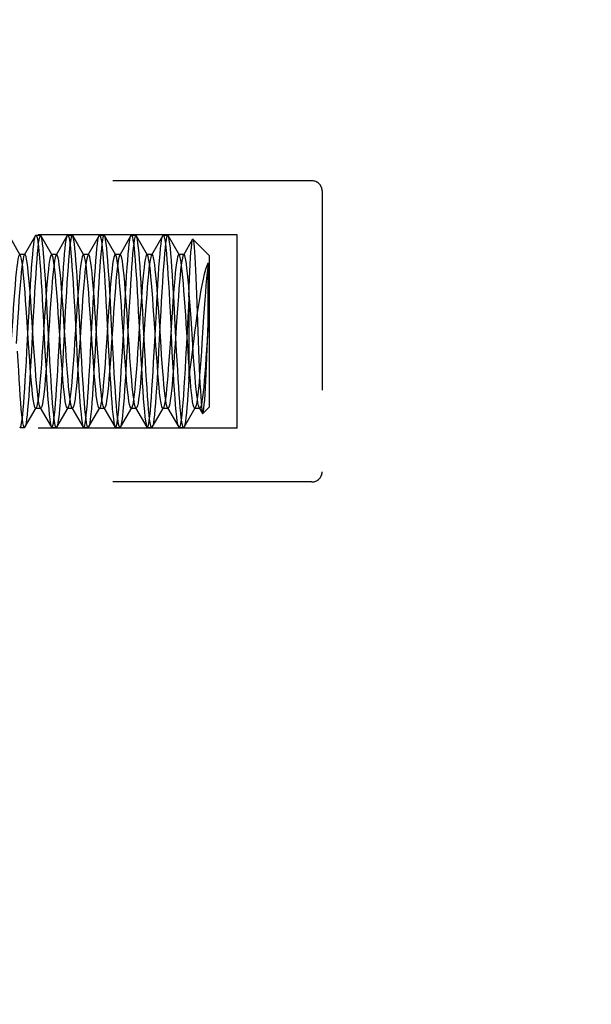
# Model space of a CAD drawing. Header units: inches. Extents: x 0 to 35.6, y 0 to 23.
# Tile 38 of 56: x 19.7 to 20.3, y 9 to 9.9. Entities that reach past the tile are written whole.
import ezdxf

# ---------------------------------------------------------------- set-up
doc = ezdxf.new("R2010")
doc.units = ezdxf.units.IN
doc.header["$LTSCALE"] = 1.957805
doc.header["$MEASUREMENT"] = 0
doc.linetypes.add('HIDDEN', pattern=[0.2, 0.1, -0.1])
doc.layers.get('0').update_dxf_attribs({"linetype": 'CONTINUOUS'})
for name, color, linetype in [('02___PRT_ALL_AXES', 7, 'CONTINUOUS'), ('DEFAULT_2', 8, 'HIDDEN'), ('DIMENSIONS', 7, 'CONTINUOUS')]:
    doc.layers.add(name, color=color, linetype=linetype)
doc.styles.get("Standard").update_dxf_attribs({"font": 'arial.ttf'})
doc.dimstyles.new('DIMSTYLE_1', dxfattribs={"dimtxt": 0.157043, "dimasz": 0.209391, "dimexe": 0.09, "dimexo": 0.07, "dimgap": 0.0375, "dimtad": 0, "dimtih": 1, "dimtoh": 1, "dimzin": 4, "dimdsep": 46, "dimtxsty": 'Standard', "dimblk": '_FILLED', "dimblk1": '_FILLED', "dimblk2": '_FILLED', "dimcen": 0.09, "dimazin": 1, "dimtfac": 1, "dimtofl": 0, "dimtmove": 0, "dimatfit": 3, "dimldrblk": '_FILLED', "dimfxl": 0, "dimtolj": 1, "dimtzin": 4, "dimarcsym": 0})

# ---------------------------------------------------------------- blocks, each defined once
blk = doc.blocks.new('_FILLED')
at = {"color": 0, "linetype": 'ByBlock'}
blk.add_solid([(0, 0), (-1, 0.2), (-1, -0.2)], dxfattribs=at)
blk = doc.blocks.new('*D17')
at = {"layer": 'DIMENSIONS', "color": 2, "linetype": 'Continuous'}
for p, q in [((18.76502, 8.42314), (20.06925, 8.42314)), ((22.88202, 8.42314), (21.5778, 8.42314))]:
    blk.add_line(p, q, dxfattribs=at)
at = {"layer": 'DIMENSIONS', "color": 2, "linetype": 'Continuous', "xscale": 0.2093908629, "yscale": 0.2093908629, "zscale": 0.2093908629, "rotation": 180}
blk.add_blockref('_FILLED', (18.76502, 8.42314), dxfattribs=at)
at = {"layer": 'DIMENSIONS', "color": 2, "linetype": 'Continuous', "xscale": 0.2093908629, "yscale": 0.2093908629, "zscale": 0.2093908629}
blk.add_blockref('_FILLED', (22.88202, 8.42314), dxfattribs=at)
at = {"layer": 'DIMENSIONS', "color": 2, "linetype": 'Continuous', "insert": (20.82352, 8.50166), "char_height": 0.1570431, "width": 1.3515052, "attachment_point": 2, "line_spacing_factor": 0.9}
blk.add_mtext('4.12 USABLE\\PDEPTH', dxfattribs=at)

msp = doc.modelspace()

# ---------------------------------------------------------------- linework, layer by layer
at = {"layer": '02___PRT_ALL_AXES', "color": 8, "linetype": 'HIDDEN'}
for p, q in [((19.73401, 9.72389), (19.73837, 9.72389)), ((19.76531, 9.72389), (19.76967, 9.72389)), ((19.79661, 9.72389), (19.80097, 9.72389)), ((19.82791, 9.72389), (19.83227, 9.72389)), ((19.85921, 9.72389), (19.86357, 9.72389)), ((19.71836, 9.53489), (19.72272, 9.53489)), ((19.74966, 9.53489), (19.75402, 9.53489)), ((19.78096, 9.53489), (19.78532, 9.53489)), ((19.81226, 9.53489), (19.81662, 9.53489)), ((19.84356, 9.53489), (19.84792, 9.53489)), ((19.87486, 9.53489), (19.87922, 9.53489))]:
    msp.add_line(p, q, dxfattribs=at)
at = {"layer": 'DEFAULT_2', "color": 8, "linetype": 'HIDDEN'}
for p, q in [((20.00552, 9.77739), (19.60752, 9.77739)), ((20.01552, 9.76739), (20.01552, 9.49139)), ((19.93202, 9.72439), (19.49202, 9.72439)), ((19.71861, 9.7044), (19.70753, 9.7235)), ((19.73356, 9.7235), (19.72248, 9.7044)), ((19.73883, 9.7235), (19.73837, 9.72389)), ((19.74991, 9.7044), (19.73883, 9.7235)), ((19.76486, 9.7235), (19.75378, 9.7044)), ((19.78121, 9.7044), (19.77013, 9.7235)), ((19.79616, 9.7235), (19.78508, 9.7044)), ((19.80143, 9.7235), (19.80097, 9.72389)), ((19.81251, 9.7044), (19.80143, 9.7235)), ((19.82746, 9.7235), (19.81638, 9.7044)), ((19.82746, 9.7235), (19.82791, 9.72389)), ((19.83273, 9.7235), (19.83227, 9.72389)), ((19.84381, 9.7044), (19.83273, 9.7235)), ((19.85876, 9.7235), (19.84768, 9.7044)), ((19.85876, 9.7235), (19.85921, 9.72389)), ((19.86403, 9.7235), (19.86357, 9.72389)), ((19.87511, 9.7044), (19.86403, 9.7235)), ((19.88802, 9.71998), (19.87898, 9.7044)), ((19.90452, 9.70389), (19.88832, 9.72009)), ((19.93202, 9.53439), (19.93202, 9.72439)), ((19.71861, 9.7044), (19.71804, 9.70489)), ((19.72304, 9.70489), (19.71804, 9.70489)), ((19.72304, 9.70489), (19.72248, 9.7044)), ((19.75434, 9.70489), (19.74934, 9.70489)), ((19.78121, 9.7044), (19.78064, 9.70489)), ((19.78564, 9.70489), (19.78064, 9.70489)), ((19.78564, 9.70489), (19.78508, 9.7044)), ((19.81694, 9.70489), (19.81194, 9.70489)), ((19.84824, 9.70489), (19.84324, 9.70489)), ((19.87954, 9.70489), (19.87454, 9.70489)), ((19.90452, 9.70389), (19.90452, 9.55489)), ((19.90352, 9.63703), (19.90352, 9.69685)), ((19.88452, 9.66343), (19.88452, 9.58351)), ((19.77209, 9.64911), (19.77417, 9.61)), ((19.80339, 9.64908), (19.80547, 9.60998)), ((19.8088, 9.62939), (19.80776, 9.64899)), ((19.83469, 9.64905), (19.83574, 9.62939)), ((19.86599, 9.64905), (19.86704, 9.62939)), ((19.89226, 9.65698), (19.89363, 9.62003)), ((19.72667, 9.61735), (19.72494, 9.64335)), ((19.73167, 9.61735), (19.72994, 9.64335)), ((19.74097, 9.6458), (19.74184, 9.62939)), ((19.74725, 9.60965), (19.74517, 9.64882)), ((19.77854, 9.6098), (19.77647, 9.64884)), ((19.78931, 9.6167), (19.78759, 9.6427)), ((19.79431, 9.6167), (19.79259, 9.6427)), ((19.85708, 9.61418), (19.85538, 9.63979)), ((19.87241, 9.61033), (19.87037, 9.64881)), ((19.88823, 9.61638), (19.88653, 9.64201)), ((19.90249, 9.61217), (19.90352, 9.63703)), ((19.74184, 9.62939), (19.74287, 9.60998)), ((19.80937, 9.6185), (19.8088, 9.62939)), ((19.80995, 9.60777), (19.80937, 9.6185)), ((19.81052, 9.59732), (19.80995, 9.60777)), ((19.83689, 9.60777), (19.83746, 9.59732)), ((19.72318, 9.53528), (19.73426, 9.55438)), ((19.73369, 9.55389), (19.73869, 9.55389)), ((19.73813, 9.55438), (19.74921, 9.53528)), ((19.75448, 9.53528), (19.76556, 9.55438)), ((19.76499, 9.55389), (19.76999, 9.55389)), ((19.76943, 9.55438), (19.78051, 9.53528)), ((19.78578, 9.53528), (19.79686, 9.55438)), ((19.79629, 9.55389), (19.80129, 9.55389)), ((19.80073, 9.55438), (19.81181, 9.53528)), ((19.81708, 9.53528), (19.82816, 9.55438)), ((19.82759, 9.55389), (19.83259, 9.55389)), ((19.83203, 9.55438), (19.84311, 9.53528)), ((19.84838, 9.53528), (19.85946, 9.55438)), ((19.85889, 9.55389), (19.86389, 9.55389)), ((19.86333, 9.55438), (19.87441, 9.53528)), ((19.86389, 9.55389), (19.86333, 9.55438)), ((19.87968, 9.53528), (19.89076, 9.55438)), ((19.89019, 9.55389), (19.89519, 9.55389)), ((19.89463, 9.55438), (19.89791, 9.54873)), ((19.90452, 9.55489), (19.89824, 9.54861)), ((19.93202, 9.53439), (19.49202, 9.53439)), ((19.71791, 9.53528), (19.71836, 9.53489)), ((19.72318, 9.53528), (19.72272, 9.53489)), ((19.74921, 9.53528), (19.74966, 9.53489)), ((19.78578, 9.53528), (19.78532, 9.53489)), ((19.84838, 9.53528), (19.84792, 9.53489)), ((20.00552, 9.48139), (19.60752, 9.48139))]:
    msp.add_line(p, q, dxfattribs=at)
for points in [[(19.72669, 9.63897), (19.7272, 9.6485), (19.72772, 9.65789), (19.72823, 9.66702), (19.72875, 9.67579), (19.72926, 9.68406), (19.72977, 9.69166), (19.73028, 9.69858), (19.73079, 9.70481), (19.7313, 9.71025), (19.73181, 9.71482), (19.73232, 9.7185), (19.73283, 9.72124), (19.73334, 9.72303), (19.73356, 9.7235)], [(19.73837, 9.72389), (19.73789, 9.72345), (19.73737, 9.72198), (19.73685, 9.71947), (19.73632, 9.71597), (19.7358, 9.71153), (19.73528, 9.70626), (19.73477, 9.70017), (19.73425, 9.69331), (19.73373, 9.6857), (19.7332, 9.67734), (19.73267, 9.66837), (19.73213, 9.65891), (19.7316, 9.64915), (19.73107, 9.63928)], [(19.73356, 9.7235), (19.73385, 9.72384), (19.73401, 9.72389)], [(19.73401, 9.72389), (19.73436, 9.72367), (19.73487, 9.72249), (19.73539, 9.7203), (19.73591, 9.7171), (19.73643, 9.71295), (19.73695, 9.70793), (19.73746, 9.70212)], [(19.74517, 9.64882), (19.74465, 9.65837), (19.74412, 9.66765), (19.7436, 9.67655), (19.74307, 9.6849), (19.74255, 9.69255), (19.74204, 9.6995), (19.74152, 9.7057), (19.741, 9.71108), (19.74048, 9.71555), (19.73997, 9.71911), (19.73945, 9.72171), (19.73893, 9.72331), (19.73883, 9.7235)], [(19.758, 9.63911), (19.75852, 9.64878), (19.75904, 9.65829), (19.75956, 9.66753), (19.76008, 9.6764), (19.76061, 9.68474), (19.76112, 9.69239), (19.76164, 9.69934), (19.76216, 9.70557), (19.76268, 9.71097), (19.7632, 9.71548), (19.76371, 9.71905), (19.76423, 9.72166), (19.76474, 9.72327), (19.76486, 9.7235)], [(19.76967, 9.72389), (19.76922, 9.72349), (19.76869, 9.72205), (19.76816, 9.71956), (19.76763, 9.71602), (19.76709, 9.7115), (19.76657, 9.70608), (19.76604, 9.69986), (19.76553, 9.69297), (19.76501, 9.6854), (19.76448, 9.67708), (19.76396, 9.66817), (19.76342, 9.65877), (19.76289, 9.64907), (19.76133, 9.61962)], [(19.76486, 9.7235), (19.76526, 9.72388), (19.76531, 9.72389)], [(19.76531, 9.72389), (19.76578, 9.72348), (19.7663, 9.72204), (19.76683, 9.71955), (19.76736, 9.71603), (19.76789, 9.71155), (19.76841, 9.70621), (19.76893, 9.70007), (19.76945, 9.6932), (19.76997, 9.6856), (19.77049, 9.67725), (19.77103, 9.66829), (19.77156, 9.65885), (19.77209, 9.64911)], [(19.77013, 9.7235), (19.76973, 9.72388), (19.76967, 9.72389)], [(19.77647, 9.64884), (19.77595, 9.65831), (19.77543, 9.66746), (19.77492, 9.6762), (19.7744, 9.68443), (19.77389, 9.69206), (19.77337, 9.69903), (19.77285, 9.70532), (19.77233, 9.71079), (19.7718, 9.71539), (19.77128, 9.71903), (19.77076, 9.72165), (19.77025, 9.72327), (19.77013, 9.7235)], [(19.7893, 9.63913), (19.78982, 9.64877), (19.79033, 9.65821), (19.79085, 9.66737), (19.79137, 9.67619), (19.79189, 9.6845), (19.79241, 9.69214), (19.79292, 9.69911), (19.79344, 9.70537), (19.79396, 9.71082), (19.79448, 9.71538), (19.795, 9.71899), (19.79552, 9.72161), (19.79603, 9.72324), (19.79616, 9.7235)], [(19.80097, 9.72389), (19.80044, 9.72334), (19.79991, 9.72176), (19.79939, 9.71915), (19.79886, 9.71551), (19.79833, 9.7109), (19.79781, 9.7054), (19.79728, 9.69912), (19.79677, 9.69215), (19.79625, 9.68455), (19.79574, 9.67636), (19.79523, 9.66764), (19.79471, 9.65844), (19.79419, 9.6489), (19.79263, 9.61959)], [(19.79616, 9.7235), (19.79655, 9.72388), (19.79661, 9.72389)], [(19.79661, 9.72389), (19.79706, 9.72351), (19.79759, 9.72209), (19.79812, 9.71962), (19.79865, 9.7161), (19.79918, 9.7116), (19.79971, 9.70621), (19.80023, 9.7), (19.80075, 9.69311), (19.80127, 9.68552), (19.8018, 9.67717), (19.80233, 9.66823), (19.80286, 9.65881), (19.80339, 9.64908)], [(19.80776, 9.64899), (19.80723, 9.65863), (19.80671, 9.66794), (19.80618, 9.67674), (19.80567, 9.68499), (19.80515, 9.69255), (19.80464, 9.69945), (19.80412, 9.70572), (19.80359, 9.71118), (19.80306, 9.71577), (19.80252, 9.71937), (19.80199, 9.72192), (19.80143, 9.7235)], [(19.82061, 9.63916), (19.82112, 9.64883), (19.82164, 9.65827), (19.82215, 9.66742), (19.82267, 9.6762), (19.82319, 9.68447), (19.8237, 9.69212), (19.82422, 9.6991), (19.82474, 9.70538), (19.82527, 9.71085), (19.82579, 9.71544), (19.82632, 9.71907), (19.82683, 9.72168), (19.82735, 9.72328), (19.82746, 9.7235)], [(19.83227, 9.72389), (19.83172, 9.72329), (19.8312, 9.72169), (19.83068, 9.71909), (19.83016, 9.71552), (19.82965, 9.71104), (19.82913, 9.70565), (19.82861, 9.69943), (19.82809, 9.69248), (19.82757, 9.68482), (19.82705, 9.67648), (19.82652, 9.6676), (19.826, 9.65834), (19.82548, 9.64882), (19.82445, 9.62939)], [(19.82791, 9.72389), (19.82838, 9.72347), (19.82891, 9.72202), (19.82944, 9.7195), (19.82997, 9.71594), (19.8305, 9.7114), (19.83103, 9.70596), (19.83156, 9.69972), (19.83207, 9.69282), (19.83259, 9.68526), (19.83311, 9.67697), (19.83364, 9.6681), (19.83417, 9.65874), (19.83469, 9.64905)], [(19.84114, 9.60984), (19.83958, 9.63928), (19.83905, 9.64915), (19.83852, 9.65891), (19.83798, 9.66836), (19.83745, 9.67733), (19.83692, 9.6857), (19.8364, 9.69331), (19.83588, 9.70017), (19.83537, 9.70626), (19.83485, 9.71154), (19.83433, 9.71599), (19.8338, 9.71949), (19.83327, 9.72199), (19.83273, 9.7235)], [(19.85086, 9.61928), (19.85242, 9.64883), (19.85294, 9.65828), (19.85345, 9.66742), (19.85397, 9.6762), (19.85449, 9.68447), (19.855, 9.69211), (19.85552, 9.6991), (19.85604, 9.70538), (19.85657, 9.71085), (19.85709, 9.71545), (19.85762, 9.71907), (19.85813, 9.72168), (19.85865, 9.72329), (19.85876, 9.7235)], [(19.86357, 9.72389), (19.8631, 9.72346), (19.86257, 9.72199), (19.86205, 9.71949), (19.86152, 9.71599), (19.861, 9.71154), (19.86048, 9.70626), (19.85997, 9.70017), (19.85945, 9.69331), (19.85893, 9.6857), (19.8584, 9.67734), (19.85787, 9.66837), (19.85733, 9.65891), (19.8568, 9.64915), (19.85627, 9.63928)], [(19.85921, 9.72389), (19.85968, 9.72347), (19.86021, 9.72201), (19.86074, 9.71949), (19.86127, 9.71593), (19.86181, 9.71138), (19.86233, 9.70594), (19.86286, 9.6997), (19.86337, 9.6928), (19.86389, 9.68524), (19.86441, 9.67696), (19.86494, 9.66809), (19.86547, 9.65873), (19.86599, 9.64905)], [(19.87037, 9.64881), (19.86985, 9.65835), (19.86933, 9.6676), (19.8688, 9.67648), (19.86828, 9.68483), (19.86776, 9.69249), (19.86724, 9.69944), (19.86672, 9.70566), (19.8662, 9.71104), (19.86569, 9.71553), (19.86517, 9.71909), (19.86465, 9.72169), (19.86413, 9.7233), (19.86403, 9.7235)], [(19.88452, 9.66343), (19.88485, 9.67226), (19.88518, 9.68057), (19.88551, 9.68825), (19.88584, 9.69528), (19.88617, 9.70159), (19.88651, 9.7071), (19.88685, 9.71172), (19.88719, 9.71538), (19.88753, 9.718), (19.88786, 9.71958), (19.88802, 9.71998)], [(19.88802, 9.71998), (19.88819, 9.72014), (19.88832, 9.72009)], [(19.88832, 9.72009), (19.88852, 9.7197), (19.88886, 9.71823), (19.8892, 9.71572), (19.88955, 9.7122), (19.88989, 9.7077), (19.89024, 9.70235), (19.89058, 9.69623), (19.89091, 9.6895), (19.89125, 9.68217), (19.89158, 9.67426), (19.89192, 9.66584), (19.89226, 9.65698)], [(19.71804, 9.70489), (19.71747, 9.70439), (19.7169, 9.70289), (19.71632, 9.70042), (19.71575, 9.697), (19.71517, 9.69269), (19.7146, 9.68753), (19.71402, 9.6816), (19.71345, 9.67497), (19.71287, 9.66774), (19.7123, 9.66), (19.71172, 9.65185), (19.71115, 9.6434), (19.70943, 9.61741)], [(19.72248, 9.7044), (19.7219, 9.70289), (19.72132, 9.70042), (19.72075, 9.697), (19.72017, 9.69269), (19.7196, 9.68753), (19.71902, 9.6816), (19.71845, 9.67497), (19.71787, 9.66774), (19.7173, 9.66), (19.71672, 9.65185), (19.71615, 9.6434), (19.71443, 9.61741)], [(19.72149, 9.68749), (19.72092, 9.69266), (19.72034, 9.69698), (19.71977, 9.7004), (19.7192, 9.70288), (19.71861, 9.7044)], [(19.72649, 9.68749), (19.72592, 9.69266), (19.72534, 9.69698), (19.72477, 9.7004), (19.7242, 9.70288), (19.72362, 9.70438), (19.72304, 9.70489)], [(19.73746, 9.70212), (19.73789, 9.69668), (19.73832, 9.69069), (19.73876, 9.68418), (19.7392, 9.67719), (19.73964, 9.66977), (19.74008, 9.662), (19.74053, 9.65398), (19.74097, 9.6458)], [(19.74934, 9.70489), (19.74908, 9.70478), (19.74851, 9.70382), (19.74793, 9.70187), (19.74736, 9.69896), (19.74678, 9.69512), (19.74621, 9.6904), (19.74563, 9.68488), (19.74506, 9.67862), (19.74448, 9.6717), (19.74391, 9.66422), (19.74333, 9.65628), (19.74276, 9.64798), (19.74218, 9.63943), (19.74103, 9.62205)], [(19.75378, 9.7044), (19.75351, 9.70382), (19.75293, 9.70187), (19.75236, 9.69896), (19.75178, 9.69512), (19.75121, 9.6904), (19.75063, 9.68488), (19.75006, 9.67862), (19.74948, 9.6717), (19.74891, 9.66422), (19.74833, 9.65628), (19.74776, 9.64798), (19.74718, 9.63943), (19.74603, 9.62205)], [(19.74991, 9.7044), (19.74966, 9.70474), (19.74934, 9.70489)], [(19.76499, 9.55389), (19.7646, 9.55413), (19.76402, 9.55532), (19.76345, 9.55749), (19.76287, 9.56063), (19.7623, 9.56467), (19.76172, 9.56958), (19.76115, 9.57528), (19.76057, 9.5817), (19.76, 9.58876), (19.75943, 9.59635), (19.75885, 9.60439), (19.75828, 9.61275), (19.7577, 9.62134), (19.75713, 9.63004), (19.75655, 9.63872), (19.75598, 9.64729), (19.7554, 9.65561), (19.75483, 9.66359), (19.75425, 9.67111), (19.75368, 9.67807), (19.7531, 9.68439), (19.75253, 9.68998), (19.75195, 9.69476), (19.75138, 9.69868), (19.7508, 9.70167), (19.75023, 9.7037), (19.74991, 9.7044)], [(19.75434, 9.70489), (19.75408, 9.70478), (19.75378, 9.7044)], [(19.76943, 9.55438), (19.76902, 9.55532), (19.76845, 9.55749), (19.76787, 9.56063), (19.7673, 9.56467), (19.76672, 9.56958), (19.76615, 9.57528), (19.76557, 9.5817), (19.765, 9.58876), (19.76443, 9.59635), (19.76385, 9.60439), (19.76328, 9.61275), (19.7627, 9.62134), (19.76213, 9.63004), (19.76155, 9.63872), (19.76098, 9.64729), (19.7604, 9.65561), (19.75983, 9.66359), (19.75925, 9.67111), (19.75868, 9.67807), (19.7581, 9.68439), (19.75753, 9.68998), (19.75695, 9.69476), (19.75638, 9.69868), (19.7558, 9.70167), (19.75523, 9.7037), (19.75466, 9.70474), (19.75434, 9.70489)], [(19.78064, 9.70489), (19.78012, 9.70446), (19.77954, 9.70304), (19.77897, 9.70064), (19.77839, 9.69729), (19.77782, 9.69304), (19.77724, 9.68795), (19.77667, 9.68207), (19.77609, 9.6755), (19.77552, 9.66831), (19.77494, 9.6606), (19.77437, 9.65248), (19.77379, 9.64405), (19.77207, 9.61806)], [(19.78508, 9.7044), (19.78454, 9.70304), (19.78397, 9.70064), (19.78339, 9.69729), (19.78282, 9.69304), (19.78224, 9.68795), (19.78167, 9.68207), (19.78109, 9.6755), (19.78052, 9.66831), (19.77994, 9.6606), (19.77937, 9.65248), (19.77879, 9.64405), (19.77707, 9.61806)], [(19.78759, 9.6427), (19.78701, 9.65117), (19.78644, 9.65934), (19.78586, 9.66712), (19.78529, 9.6744), (19.78471, 9.68108), (19.78414, 9.68707), (19.78356, 9.69229), (19.78299, 9.69668), (19.78241, 9.70017), (19.78184, 9.70273), (19.78121, 9.7044)], [(19.79259, 9.6427), (19.79201, 9.65117), (19.79144, 9.65934), (19.79086, 9.66712), (19.79029, 9.6744), (19.78971, 9.68108), (19.78914, 9.68707), (19.78856, 9.69229), (19.78799, 9.69668), (19.78741, 9.70017), (19.78684, 9.70273), (19.78626, 9.7043), (19.78564, 9.70489)], [(19.81194, 9.70489), (19.81172, 9.70481), (19.81115, 9.70393), (19.81057, 9.70205), (19.81, 9.69921), (19.80943, 9.69544), (19.80885, 9.69079), (19.80828, 9.68533), (19.8077, 9.67912), (19.80713, 9.67225), (19.80655, 9.66481), (19.80598, 9.6569), (19.8054, 9.64862), (19.80483, 9.64009), (19.80368, 9.62271)], [(19.81638, 9.7044), (19.81615, 9.70393), (19.81557, 9.70205), (19.815, 9.69921), (19.81443, 9.69544), (19.81385, 9.69079), (19.81328, 9.68533), (19.8127, 9.67912), (19.81213, 9.67225), (19.81155, 9.66481), (19.81098, 9.6569), (19.8104, 9.64862), (19.80983, 9.64009), (19.80868, 9.62271)], [(19.81251, 9.7044), (19.8123, 9.7047), (19.81194, 9.70489)], [(19.8192, 9.63807), (19.81862, 9.64664), (19.81805, 9.65499), (19.81747, 9.66299), (19.8169, 9.67055), (19.81632, 9.67757), (19.81575, 9.68394), (19.81517, 9.68958), (19.8146, 9.69443), (19.81402, 9.69841), (19.81345, 9.70147), (19.81287, 9.70358), (19.81251, 9.7044)], [(19.81694, 9.70489), (19.81672, 9.70481), (19.81638, 9.7044)], [(19.8242, 9.63807), (19.82362, 9.64664), (19.82305, 9.65499), (19.82247, 9.66299), (19.8219, 9.67055), (19.82132, 9.67757), (19.82075, 9.68394), (19.82017, 9.68958), (19.8196, 9.69443), (19.81902, 9.69841), (19.81845, 9.70147), (19.81787, 9.70358), (19.8173, 9.7047), (19.81694, 9.70489)], [(19.84324, 9.70489), (19.84314, 9.70487), (19.84257, 9.7042), (19.842, 9.70255), (19.84143, 9.69995), (19.84086, 9.69642), (19.84029, 9.69202), (19.83972, 9.6868), (19.83915, 9.68083), (19.83858, 9.67419), (19.83801, 9.66696), (19.83744, 9.65925), (19.83688, 9.65114), (19.83631, 9.64275), (19.8346, 9.61697)], [(19.84768, 9.7044), (19.84745, 9.70393), (19.84688, 9.70209), (19.84632, 9.69932), (19.84575, 9.69563), (19.84519, 9.6911), (19.84462, 9.68576), (19.84405, 9.6797), (19.84349, 9.67299), (19.84292, 9.66572), (19.84235, 9.65797), (19.84179, 9.64986), (19.84122, 9.64148)], [(19.84381, 9.7044), (19.84371, 9.70456), (19.84324, 9.70489)], [(19.85889, 9.55389), (19.85852, 9.5541), (19.85795, 9.55523), (19.85738, 9.55734), (19.85681, 9.56038), (19.85624, 9.56433), (19.85567, 9.56913), (19.8551, 9.57471), (19.85453, 9.58101), (19.85396, 9.58794), (19.8534, 9.59541), (19.85283, 9.60332), (19.85226, 9.61158), (19.85169, 9.62007), (19.85112, 9.62867), (19.85055, 9.63729), (19.84998, 9.64581), (19.84941, 9.65411), (19.84884, 9.66209), (19.84827, 9.66964), (19.8477, 9.67667), (19.84713, 9.68307), (19.84656, 9.68878), (19.84599, 9.69371), (19.84542, 9.6978), (19.84485, 9.701), (19.84428, 9.70326), (19.84381, 9.7044)], [(19.84824, 9.70489), (19.84802, 9.70481), (19.84768, 9.7044)], [(19.85538, 9.63979), (19.85481, 9.64821), (19.85425, 9.65638), (19.85368, 9.66421), (19.85312, 9.67158), (19.85255, 9.67841), (19.85198, 9.68461), (19.85142, 9.6901), (19.85085, 9.6948), (19.85028, 9.69865), (19.84972, 9.70161), (19.84915, 9.70364), (19.84858, 9.70471), (19.84824, 9.70489)], [(19.87454, 9.70489), (19.87447, 9.70488), (19.8739, 9.70426), (19.87333, 9.70267), (19.87276, 9.70011), (19.87219, 9.69664), (19.87162, 9.69228), (19.87105, 9.68711), (19.87048, 9.68117), (19.86992, 9.67457), (19.86935, 9.66737), (19.86878, 9.65968), (19.86821, 9.65159), (19.86764, 9.64321), (19.86593, 9.61744)], [(19.87898, 9.7044), (19.8786, 9.70354), (19.87804, 9.70146), (19.87747, 9.69844), (19.8769, 9.69453), (19.87634, 9.68978), (19.87577, 9.68425), (19.8752, 9.67801), (19.87464, 9.67114), (19.87407, 9.66373), (19.87351, 9.65588), (19.87294, 9.64769), (19.87237, 9.63926), (19.87124, 9.62213)], [(19.87511, 9.7044), (19.87504, 9.70451), (19.87454, 9.70489)], [(19.89019, 9.55389), (19.88985, 9.55407), (19.88928, 9.55515), (19.88871, 9.5572), (19.88814, 9.56019), (19.88757, 9.56409), (19.887, 9.56884), (19.88644, 9.57439), (19.88587, 9.58065), (19.8853, 9.58754), (19.88473, 9.59499), (19.88416, 9.60288), (19.88359, 9.61112), (19.88302, 9.6196), (19.88245, 9.6282), (19.88188, 9.63683), (19.88131, 9.64535), (19.88074, 9.65367), (19.88017, 9.66167), (19.8796, 9.66924), (19.87903, 9.6763), (19.87846, 9.68274), (19.87789, 9.68849), (19.87732, 9.69346), (19.87675, 9.6976), (19.87618, 9.70085), (19.87561, 9.70316), (19.87511, 9.7044)], [(19.87954, 9.70489), (19.87917, 9.70467), (19.87898, 9.7044)], [(19.88653, 9.64201), (19.88597, 9.65037), (19.8854, 9.65847), (19.88483, 9.66618), (19.88427, 9.67343), (19.8837, 9.6801), (19.88313, 9.68612), (19.88257, 9.6914), (19.882, 9.69589), (19.88144, 9.69951), (19.88087, 9.70224), (19.8803, 9.70402), (19.87974, 9.70483), (19.87954, 9.70489)], [(19.88685, 9.60129), (19.88919, 9.6194), (19.89036, 9.62834), (19.89154, 9.63709), (19.89272, 9.64555), (19.8939, 9.65364), (19.89509, 9.66128), (19.89629, 9.6684), (19.89748, 9.67492), (19.89868, 9.6808), (19.89989, 9.68596), (19.9011, 9.69038), (19.90231, 9.69402), (19.90352, 9.69685)], [(19.90352, 9.69685), (19.90296, 9.69254), (19.90239, 9.68741), (19.90182, 9.68152), (19.90125, 9.67494), (19.90068, 9.66778), (19.90011, 9.66011), (19.89954, 9.65204), (19.89897, 9.64367), (19.89726, 9.6179)], [(19.72494, 9.64335), (19.72437, 9.6518), (19.72379, 9.65995), (19.72322, 9.6677), (19.72264, 9.67493), (19.72207, 9.68156), (19.72149, 9.68749)], [(19.72994, 9.64335), (19.72937, 9.6518), (19.72879, 9.65995), (19.72822, 9.6677), (19.72764, 9.67493), (19.72707, 9.68156), (19.72649, 9.68749)], [(19.88452, 9.66343), (19.88398, 9.65358), (19.88343, 9.64344), (19.88234, 9.62277)], [(19.73107, 9.63928), (19.72951, 9.60979), (19.72898, 9.6001), (19.72845, 9.59069), (19.72792, 9.58173), (19.72739, 9.57336), (19.72687, 9.56573), (19.72635, 9.55883), (19.72583, 9.55271), (19.72532, 9.54741), (19.7248, 9.54296), (19.72428, 9.53945), (19.72376, 9.5369), (19.72323, 9.53538), (19.72318, 9.53528)], [(19.84122, 9.64148), (19.83952, 9.61585), (19.83896, 9.60751), (19.83839, 9.59946), (19.83782, 9.59179), (19.83726, 9.5846), (19.83669, 9.578), (19.83612, 9.57205), (19.83556, 9.56685), (19.83499, 9.56245), (19.83442, 9.55892), (19.83386, 9.5563), (19.83329, 9.55463), (19.83272, 9.55391), (19.83259, 9.55389)], [(19.85627, 9.63928), (19.85471, 9.60984), (19.85418, 9.60016), (19.85365, 9.59078), (19.85312, 9.58183), (19.85259, 9.57346), (19.85207, 9.56582), (19.85156, 9.55891), (19.85104, 9.55277), (19.85052, 9.54746), (19.85001, 9.54301), (19.84949, 9.53949), (19.84896, 9.53694), (19.84844, 9.5354), (19.84838, 9.53528)], [(19.71836, 9.53489), (19.71884, 9.53531), (19.71936, 9.53678), (19.71989, 9.53928), (19.72042, 9.5428), (19.72094, 9.54727), (19.72146, 9.55258), (19.72198, 9.55869), (19.72249, 9.56556), (19.72301, 9.57315), (19.72354, 9.58151), (19.72407, 9.59048), (19.72461, 9.59992), (19.72514, 9.60966), (19.72669, 9.63897)], [(19.74966, 9.53489), (19.75014, 9.53531), (19.75066, 9.53677), (19.75119, 9.53927), (19.75172, 9.54279), (19.75224, 9.54726), (19.75276, 9.55258), (19.75328, 9.55869), (19.75379, 9.56556), (19.75431, 9.57316), (19.75484, 9.58151), (19.75537, 9.59048), (19.75591, 9.59992), (19.75644, 9.60966), (19.758, 9.63911)], [(19.78096, 9.53489), (19.78142, 9.53528), (19.78194, 9.53671), (19.78247, 9.53918), (19.783, 9.5427), (19.78353, 9.54719), (19.78406, 9.55256), (19.78458, 9.55873), (19.7851, 9.56561), (19.78562, 9.5732), (19.78615, 9.58156), (19.78668, 9.59051), (19.78721, 9.59994), (19.78774, 9.60968), (19.7893, 9.63913)], [(19.81226, 9.53489), (19.81272, 9.53529), (19.81325, 9.53672), (19.81378, 9.53921), (19.81431, 9.54275), (19.81484, 9.54728), (19.81537, 9.55269), (19.8159, 9.55892), (19.81641, 9.56581), (19.81693, 9.57338), (19.81745, 9.5817), (19.81798, 9.59061), (19.81851, 9.6), (19.81904, 9.60971), (19.82061, 9.63916)], [(19.82149, 9.60376), (19.82092, 9.61211), (19.82034, 9.62068), (19.8192, 9.63807)], [(19.82649, 9.60376), (19.82592, 9.61211), (19.82534, 9.62068), (19.8242, 9.63807)], [(19.90352, 9.63703), (19.90239, 9.6199), (19.90183, 9.61147), (19.90126, 9.60326), (19.90069, 9.59539), (19.90013, 9.58796), (19.89956, 9.58107), (19.89899, 9.5748), (19.89843, 9.56924), (19.89786, 9.56445), (19.89729, 9.5605), (19.89673, 9.55744), (19.89616, 9.55531), (19.8956, 9.55413), (19.89519, 9.55389)], [(19.74103, 9.62205), (19.74046, 9.61345), (19.73989, 9.60506), (19.73931, 9.597), (19.73874, 9.58936), (19.73816, 9.58226), (19.73759, 9.57578), (19.73701, 9.57002), (19.73644, 9.56504), (19.73586, 9.56092), (19.73529, 9.55772), (19.73471, 9.55546), (19.73426, 9.55438)], [(19.74603, 9.62205), (19.74546, 9.61345), (19.74489, 9.60506), (19.74431, 9.597), (19.74374, 9.58936), (19.74316, 9.58226), (19.74259, 9.57578), (19.74201, 9.57002), (19.74144, 9.56504), (19.74086, 9.56092), (19.74029, 9.55772), (19.73971, 9.55546), (19.73914, 9.55419), (19.73869, 9.55389)], [(19.80368, 9.62271), (19.8031, 9.6141), (19.80253, 9.60569), (19.80195, 9.5976), (19.80138, 9.58992), (19.8008, 9.58278), (19.80023, 9.57625), (19.79966, 9.57043), (19.79908, 9.56539), (19.79851, 9.56121), (19.79793, 9.55793), (19.79736, 9.5556), (19.79686, 9.55438)], [(19.80868, 9.62271), (19.8081, 9.6141), (19.80753, 9.60569), (19.80695, 9.5976), (19.80638, 9.58992), (19.8058, 9.58278), (19.80523, 9.57625), (19.80466, 9.57043), (19.80408, 9.56539), (19.80351, 9.56121), (19.80293, 9.55793), (19.80236, 9.5556), (19.80178, 9.55425), (19.80129, 9.55389)], [(19.82445, 9.62939), (19.82391, 9.61926), (19.82338, 9.60917), (19.82283, 9.59919), (19.82228, 9.58955), (19.82174, 9.58043), (19.8212, 9.57195), (19.82066, 9.5643), (19.82014, 9.5574), (19.8196, 9.55125), (19.81906, 9.54597), (19.81852, 9.54162), (19.81797, 9.53833), (19.81743, 9.53613), (19.81708, 9.53528)], [(19.83574, 9.62939), (19.83603, 9.62394), (19.83689, 9.60777)], [(19.87124, 9.62213), (19.87067, 9.61365), (19.87011, 9.60538), (19.86954, 9.59741), (19.86897, 9.58986), (19.86841, 9.58282), (19.86784, 9.57637), (19.86728, 9.57062), (19.86671, 9.56562), (19.86614, 9.56145), (19.86558, 9.55815), (19.86501, 9.55577), (19.86444, 9.55435), (19.86389, 9.55389)], [(19.87441, 9.53528), (19.87414, 9.53588), (19.8736, 9.53793), (19.87305, 9.54109), (19.8725, 9.5453), (19.87196, 9.55053), (19.87141, 9.5567), (19.87086, 9.56375), (19.87032, 9.57159), (19.86977, 9.58012), (19.86922, 9.58925), (19.86868, 9.59885), (19.86813, 9.60882), (19.86759, 9.61904), (19.86704, 9.62939)], [(19.88234, 9.62277), (19.88179, 9.61249), (19.88125, 9.60241), (19.8807, 9.59266), (19.88015, 9.58335), (19.87961, 9.57459), (19.87906, 9.56649), (19.87851, 9.55915), (19.87797, 9.55265), (19.87742, 9.54707), (19.87687, 9.54248), (19.87633, 9.53894), (19.87578, 9.53649), (19.87524, 9.53515), (19.87486, 9.53489)], [(19.89363, 9.62003), (19.89398, 9.61085), (19.89432, 9.60194), (19.89467, 9.59344), (19.89502, 9.58549), (19.89537, 9.57813), (19.89571, 9.57144), (19.89606, 9.56545), (19.89642, 9.56022), (19.89677, 9.55588), (19.89713, 9.55251), (19.89749, 9.55016), (19.89784, 9.54886), (19.89791, 9.54873)], [(19.73369, 9.55389), (19.73356, 9.55391), (19.73299, 9.55464), (19.73241, 9.55637), (19.73184, 9.55906), (19.73126, 9.56269), (19.73069, 9.56721), (19.73012, 9.57255), (19.72954, 9.57865), (19.72897, 9.58543), (19.72839, 9.59278), (19.72782, 9.60063), (19.72724, 9.60885), (19.72667, 9.61735)], [(19.73813, 9.55438), (19.73799, 9.55464), (19.73741, 9.55637), (19.73684, 9.55906), (19.73626, 9.56269), (19.73569, 9.56721), (19.73512, 9.57255), (19.73454, 9.57865), (19.73397, 9.58543), (19.73339, 9.59278), (19.73282, 9.60063), (19.73224, 9.60885), (19.73167, 9.61735)], [(19.76133, 9.61962), (19.76082, 9.60996), (19.7603, 9.60051), (19.75979, 9.59134), (19.75926, 9.58252), (19.75874, 9.57421), (19.75823, 9.56656), (19.75771, 9.55958), (19.75719, 9.55333), (19.75667, 9.54789), (19.75615, 9.54335), (19.75563, 9.53975), (19.75511, 9.53714), (19.7546, 9.53551), (19.75448, 9.53528)], [(19.77207, 9.61806), (19.77149, 9.60954), (19.77092, 9.60129), (19.77034, 9.59341), (19.76977, 9.58601), (19.7692, 9.57918), (19.76862, 9.57303), (19.76805, 9.56762), (19.76747, 9.56303), (19.7669, 9.55933), (19.76632, 9.55655), (19.76575, 9.55475), (19.76556, 9.55438)], [(19.77707, 9.61806), (19.77649, 9.60954), (19.77592, 9.60129), (19.77534, 9.59341), (19.77477, 9.58601), (19.7742, 9.57918), (19.77362, 9.57303), (19.77305, 9.56762), (19.77247, 9.56303), (19.7719, 9.55933), (19.77132, 9.55655), (19.77075, 9.55475), (19.77017, 9.55394), (19.76999, 9.55389)], [(19.79263, 9.61959), (19.79211, 9.60987), (19.79159, 9.60032), (19.79107, 9.5911), (19.79056, 9.58239), (19.79004, 9.5742), (19.78953, 9.5666), (19.78901, 9.55964), (19.78849, 9.55336), (19.78797, 9.54786), (19.78744, 9.54325), (19.78691, 9.53961), (19.78638, 9.537), (19.78586, 9.53543), (19.78578, 9.53528)], [(19.79629, 9.55389), (19.79621, 9.5539), (19.79563, 9.55455), (19.79506, 9.5562), (19.79448, 9.55883), (19.79391, 9.56239), (19.79333, 9.56684), (19.79276, 9.57212), (19.79218, 9.57816), (19.79161, 9.58489), (19.79103, 9.59221), (19.79046, 9.60002), (19.78989, 9.60822), (19.78931, 9.6167)], [(19.80073, 9.55438), (19.80063, 9.55455), (19.80006, 9.5562), (19.79948, 9.55883), (19.79891, 9.56239), (19.79833, 9.56684), (19.79776, 9.57212), (19.79718, 9.57816), (19.79661, 9.58489), (19.79603, 9.59221), (19.79546, 9.60002), (19.79489, 9.60822), (19.79431, 9.6167)], [(19.8346, 9.61697), (19.83403, 9.60856), (19.83346, 9.60041), (19.83289, 9.59265), (19.83232, 9.58536), (19.83175, 9.57865), (19.83118, 9.5726), (19.83061, 9.56729), (19.83004, 9.5628), (19.82947, 9.55917), (19.8289, 9.55647), (19.82833, 9.55471), (19.82816, 9.55438)], [(19.84356, 9.53489), (19.84384, 9.53503), (19.84438, 9.53614), (19.84492, 9.53836), (19.84546, 9.54168), (19.84601, 9.54606), (19.84655, 9.55141), (19.84709, 9.55764), (19.84762, 9.56456), (19.84815, 9.57221), (19.84869, 9.58064), (19.84923, 9.5897), (19.84977, 9.59929), (19.85032, 9.60922), (19.85086, 9.61928)], [(19.86333, 9.55438), (19.86274, 9.55589), (19.86218, 9.55833), (19.86161, 9.56168), (19.86104, 9.56591), (19.86048, 9.57095), (19.85991, 9.57676), (19.85935, 9.58324), (19.85878, 9.59031), (19.85821, 9.5979), (19.85765, 9.60588), (19.85708, 9.61418)], [(19.86593, 9.61744), (19.86536, 9.60901), (19.86479, 9.60085), (19.86422, 9.59306), (19.86365, 9.58574), (19.86308, 9.579), (19.86251, 9.57291), (19.86194, 9.56756), (19.86137, 9.56302), (19.8608, 9.55935), (19.86023, 9.55659), (19.85966, 9.55478), (19.85946, 9.55438)], [(19.87922, 9.53489), (19.87902, 9.53497), (19.87852, 9.53583), (19.87801, 9.53768), (19.8775, 9.5405), (19.87699, 9.54427), (19.87648, 9.54892), (19.87597, 9.55434), (19.87547, 9.5605), (19.87497, 9.56732), (19.87447, 9.5748), (19.87396, 9.58299), (19.87344, 9.59173), (19.87293, 9.60089), (19.87241, 9.61033)], [(19.89463, 9.55438), (19.89446, 9.5547), (19.8939, 9.55644), (19.89333, 9.55912), (19.89276, 9.5627), (19.8922, 9.56715), (19.89163, 9.5724), (19.89106, 9.57839), (19.8905, 9.58503), (19.88993, 9.59225), (19.88936, 9.59995), (19.8888, 9.60803), (19.88823, 9.61638)], [(19.89726, 9.6179), (19.89669, 9.60946), (19.89612, 9.60128), (19.89555, 9.59347), (19.89498, 9.58613), (19.89441, 9.57935), (19.89384, 9.57323), (19.89327, 9.56783), (19.8927, 9.56325), (19.89213, 9.55953), (19.89156, 9.55672), (19.89099, 9.55485), (19.89076, 9.55438)], [(19.89824, 9.54861), (19.89855, 9.54929), (19.8989, 9.55102), (19.89927, 9.55378), (19.89963, 9.55752), (19.89999, 9.56218), (19.90035, 9.56764), (19.90071, 9.57374), (19.90106, 9.58045), (19.90141, 9.58771), (19.90177, 9.59546), (19.90213, 9.60367), (19.90249, 9.61217)], [(19.72272, 9.53489), (19.7222, 9.53542), (19.72168, 9.53697), (19.72115, 9.53954), (19.72064, 9.54307), (19.72012, 9.54752), (19.7196, 9.55285), (19.71908, 9.55901), (19.71857, 9.56593), (19.71805, 9.57357), (19.71752, 9.58194), (19.71699, 9.59087), (19.71646, 9.60023), (19.71594, 9.60988)], [(19.74287, 9.60998), (19.74339, 9.60042), (19.74392, 9.59113), (19.74444, 9.58224), (19.74497, 9.57389), (19.74548, 9.56625), (19.746, 9.55931), (19.74652, 9.5531), (19.74704, 9.54772), (19.74755, 9.54324), (19.74807, 9.53969), (19.74859, 9.53709), (19.7491, 9.53549), (19.74921, 9.53528)], [(19.75402, 9.53489), (19.75357, 9.53529), (19.75304, 9.53672), (19.75251, 9.53921), (19.75198, 9.54272), (19.75145, 9.54719), (19.75093, 9.55252), (19.75041, 9.55866), (19.7499, 9.56553), (19.74938, 9.57313), (19.74885, 9.58149), (19.74832, 9.59045), (19.74778, 9.59989), (19.74725, 9.60965)], [(19.77417, 9.61), (19.77468, 9.60053), (19.7752, 9.59134), (19.77573, 9.5825), (19.77625, 9.57417), (19.77676, 9.56652), (19.77728, 9.55956), (19.7778, 9.55332), (19.77832, 9.54789), (19.77884, 9.54336), (19.77936, 9.53976), (19.77987, 9.53715), (19.78039, 9.53552), (19.78051, 9.53528)], [(19.78532, 9.53489), (19.78483, 9.53536), (19.7843, 9.53688), (19.78377, 9.53945), (19.78324, 9.54306), (19.78271, 9.54765), (19.78218, 9.55313), (19.78165, 9.5594), (19.78114, 9.56632), (19.78063, 9.57388), (19.78011, 9.58211), (19.77959, 9.59089), (19.77906, 9.60018), (19.77854, 9.6098)], [(19.80547, 9.60998), (19.80598, 9.60054), (19.8065, 9.59139), (19.80702, 9.58259), (19.80754, 9.5743), (19.80806, 9.56665), (19.80857, 9.55967), (19.80909, 9.5534), (19.80961, 9.54794), (19.81014, 9.54337), (19.81066, 9.53975), (19.81118, 9.53713), (19.81169, 9.53551), (19.81181, 9.53528)], [(19.82759, 9.55389), (19.82719, 9.55414), (19.82662, 9.55532), (19.82605, 9.55748), (19.82548, 9.56058), (19.82491, 9.56457), (19.82434, 9.56941), (19.82377, 9.57503), (19.8232, 9.58137), (19.82263, 9.58833), (19.82206, 9.59583), (19.82149, 9.60376)], [(19.83203, 9.55438), (19.83159, 9.55541), (19.83103, 9.5576), (19.83046, 9.56072), (19.82989, 9.56472), (19.82933, 9.56956), (19.82876, 9.57517), (19.82819, 9.58148), (19.82763, 9.58841), (19.82706, 9.59587), (19.82649, 9.60376)], [(19.84792, 9.53489), (19.84741, 9.5354), (19.84688, 9.53694), (19.84636, 9.5395), (19.84584, 9.54302), (19.84533, 9.54747), (19.84481, 9.55279), (19.84429, 9.55893), (19.84377, 9.56584), (19.84325, 9.57348), (19.84273, 9.58184), (19.8422, 9.59079), (19.84167, 9.60017), (19.84114, 9.60984)], [(19.88452, 9.58351), (19.88568, 9.59231), (19.88685, 9.60129)], [(19.81662, 9.53489), (19.81637, 9.53502), (19.81584, 9.53606), (19.81531, 9.53815), (19.81478, 9.54128), (19.81425, 9.54544), (19.81371, 9.55058), (19.81318, 9.55658), (19.81265, 9.5634), (19.81212, 9.57098), (19.81159, 9.57923), (19.81106, 9.58804), (19.81052, 9.59732)], [(19.83746, 9.59732), (19.83799, 9.58805), (19.83853, 9.57924), (19.83906, 9.571), (19.83959, 9.56342), (19.84012, 9.5566), (19.84065, 9.55059), (19.84119, 9.54544), (19.84172, 9.54126), (19.84226, 9.53813), (19.84278, 9.53604), (19.84311, 9.53528)], [(19.88452, 9.58351), (19.88402, 9.57545), (19.88352, 9.56794), (19.88302, 9.56106), (19.88252, 9.55485), (19.88202, 9.54938), (19.88152, 9.54471), (19.88101, 9.54092), (19.88051, 9.53804), (19.88002, 9.53608), (19.87968, 9.53528)], [(19.73426, 9.55438), (19.73414, 9.55419), (19.73369, 9.55389)], [(19.73869, 9.55389), (19.73856, 9.55391), (19.73813, 9.55438)], [(19.76556, 9.55438), (19.76517, 9.55394), (19.76499, 9.55389)], [(19.76999, 9.55389), (19.7696, 9.55413), (19.76943, 9.55438)], [(19.79686, 9.55438), (19.79678, 9.55425), (19.79629, 9.55389)], [(19.80129, 9.55389), (19.80121, 9.5539), (19.80073, 9.55438)], [(19.82816, 9.55438), (19.82776, 9.55393), (19.82759, 9.55389)], [(19.83259, 9.55389), (19.83216, 9.55418), (19.83203, 9.55438)], [(19.85946, 9.55438), (19.85909, 9.55395), (19.85889, 9.55389)], [(19.89076, 9.55438), (19.89042, 9.55397), (19.89019, 9.55389)], [(19.89519, 9.55389), (19.89503, 9.55393), (19.89463, 9.55438)], [(19.89791, 9.54873), (19.8982, 9.54857), (19.89824, 9.54861)], [(19.75448, 9.53528), (19.75408, 9.53489), (19.75402, 9.53489)], [(19.78051, 9.53528), (19.7809, 9.5349), (19.78096, 9.53489)], [(19.81181, 9.53528), (19.8122, 9.5349), (19.81226, 9.53489)], [(19.81708, 9.53528), (19.8169, 9.53503), (19.81662, 9.53489)], [(19.84311, 9.53528), (19.84331, 9.53501), (19.84356, 9.53489)], [(19.87486, 9.53489), (19.87469, 9.53495), (19.87441, 9.53528)], [(19.87968, 9.53528), (19.87952, 9.53505), (19.87922, 9.53489)]]:
    msp.add_lwpolyline(points, dxfattribs=at)
for centre, start, end in [((20.00552, 9.76739), 0, 90), ((20.00552, 9.49139), 270, 360)]:
    msp.add_arc(centre, 0.01, start, end, dxfattribs=at)

# ---------------------------------------------------------------- dimensions: what is measured, and where the dimension line sits
at = {"layer": 'DIMENSIONS', "color": 2, "linetype": 'Continuous'}
dim = msp.add_linear_dim(base=(18.76502, 8.42314), p1=(22.88202, 9.2216), p2=(18.76502, 11.06939), angle=180, text='<> USABLE\\PDEPTH', dimstyle='DIMSTYLE_1', dxfattribs=at)
dim.commit()
dim.dimension.update_dxf_attribs({"geometry": '*D17', "text_midpoint": (20.82352, 8.30535), "dimtype": 160})

doc.saveas('drawing.dxf')
